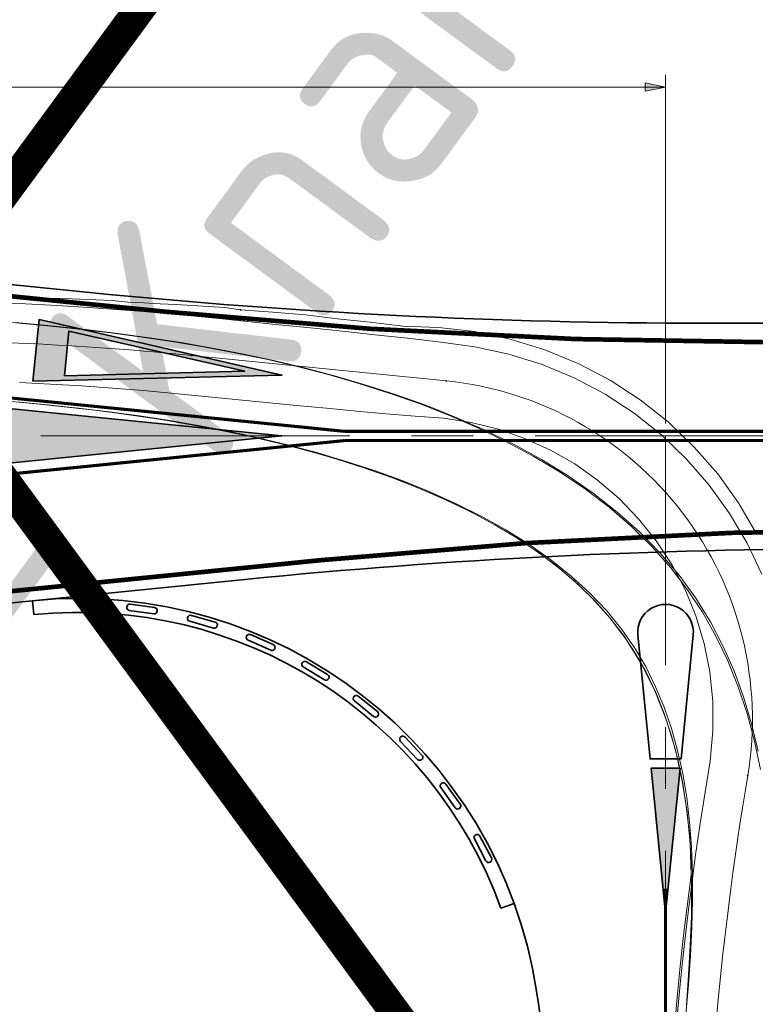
# Model space of a CAD drawing. Header units: metres. Extents: x -699 to 2316, y -1199 to 781.
# Tile 85 of 256: x 1046 to 1070, y -610 to -578. Entities that reach past the tile are written whole.
import ezdxf

# ---------------------------------------------------------------- set-up
doc = ezdxf.new("R2010")
doc.units = ezdxf.units.M
doc.header["$PDMODE"] = 1
doc.linetypes.add('AM-AS', pattern=[16, 10, -2, 2, -2])
for name, color, linetype, lineweight in [('B-WE-AM-AS-G', 10, 'AM-AS', 18), ('N-WE-VH-KANTVERHARDING-G', 210, 'Continuous', 35), ('N-WE-VH-STOOTBAND-G', 7, 'Continuous', 35), ('N-WE-VH-VERHARDING_BETON-G', 252, 'Continuous', 35), ('N-WE-VW-MARKERING_LANGS_STREEP_DOORGETROKKEN_010-G', 7, 'Continuous', 13), ('N-WE-VW-MARKERING_LANGS_STREEP_DOORGETROKKEN_015-G', 7, 'Continuous', 13), ('N-WE-VW-MARKERING_PUNTSTUK-G', 7, 'Continuous', 35), ('N-WE-VW-MARKERING_SYMBOOL-G', 7, 'Continuous', 35), ('X-XX-RC-RIJLIJN', 2, 'Continuous', 5)]:
    doc.layers.add(name, color=color, linetype=linetype, lineweight=lineweight)
doc.layers.add('X-XX-AL-TEKENBLAD_HULPLIJN-G', color=4, linetype='Continuous', lineweight=18, plot=False)
doc.styles.add('NLCS-ISO', font='NLCS-ISO.ttf')
doc.styles.add('NLCS-ISO Standaard', font='NLCS-ISO.ttf')
doc.dimstyles.new('NLCS-M200-T25-Pijl', dxfattribs={"dimtxt": 0.5, "dimasz": 0.375, "dimexe": 0.4, "dimexo": 0.4, "dimgap": 0.14, "dimtad": 1, "dimlfac": -1, "dimzin": 0, "dimdsep": 46, "dimtxsty": 'NLCS-ISO Standaard', "dimblk": 'Pijl', "dimblk1": 'Pijl', "dimblk2": 'Pijl', "dimcen": 2.5, "dimdle": 2, "dimclrd": 256, "dimclre": 256, "dimclrt": 256, "dimadec": 0, "dimazin": 0, "dimtfac": 1, "dimtofl": 0, "dimtmove": 0, "dimatfit": 3, "dimldrblk": 'Pijl', "dimfxl": 1, "dimtolj": 1, "dimtzin": 0, "dimlwd": 18, "dimlwe": 18, "dimarcsym": 0})

# ---------------------------------------------------------------- blocks, each defined once
blk = doc.blocks.new('VW8000')
h = blk.add_hatch(color=256)
h.paths.add_polyline_path([(-0.9999999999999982, 7.999999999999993), (-2.664535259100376e-15, 1.4210854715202e-14), (0.9999999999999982, 7.999999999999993)])
h.paths.add_polyline_path([(0.7238326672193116, 6.999999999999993), (-1.77635683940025e-15, 1.209338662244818), (-0.7238326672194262, 6.999999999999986)], flags=16)
for points in [[(-0.9999999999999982, 7.999999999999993), (-2.664535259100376e-15, 1.4210854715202e-14), (0.9999999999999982, 7.999999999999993)], [(0.7238326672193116, 6.999999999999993), (-1.77635683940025e-15, 1.209338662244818), (-0.7238326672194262, 6.999999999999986)]]:
    blk.add_lwpolyline(points, close=True)
blk = doc.blocks.new('NLCS_Rotondepoot_7.3_R18_2fo')
at = {"layer": 'N-WE-VW-MARKERING_PUNTSTUK-G'}
h = blk.add_hatch(color=256, dxfattribs=at)
edge = h.paths.add_edge_path()
edge.add_line((-32.18282039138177, 1.500000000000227), (-32.58254353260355, 1.500000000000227))
edge.add_line((-32.58254353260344, 1.500000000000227), (-47.58254353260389, 0))
edge.add_line((-47.58254353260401, 0), (-32.58254353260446, -1.499999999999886))
edge.add_line((-32.58254353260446, -1.5), (-32.18282039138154, -1.5))
edge.add_arc((-31.09999999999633, 2.273736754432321e-13), 1.849999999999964, 125.8247743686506, 234.1752256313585, ccw=False)
at = {"layer": 'B-WE-AM-AS-G'}
blk.add_lwpolyline([(-97.77888202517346, 0), (0, 0)], dxfattribs=at)
at = {"layer": 'N-WE-VH-KANTVERHARDING-G'}
for points in [[(-12.72792206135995, 12.72792206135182, 0.02391034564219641), (-13.88500588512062, 11.45454545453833, -0.2238875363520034), (-25.45584412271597, 5.999999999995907), (-30.31320277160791, 5.999999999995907, 0.02492232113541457), (-35.28838872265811, 5.751859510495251), (-46.38136424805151, 4.642561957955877, -0.02492232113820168), (-66.28210805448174, 3.649999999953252), (-97.7788820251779, 3.65000000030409)], [(-12.72792206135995, -12.72792206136, -0.04066528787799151), (-14.62019151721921, -10.49999999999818, 0.2415313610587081), (-24.3669858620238, -5.500000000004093), (-30.2882649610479, -5.500000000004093, -0.02492232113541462), (-35.26345091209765, -5.25185951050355), (-41.35642643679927, -4.642561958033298, 0.02492232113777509), (-61.25717024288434, -3.650000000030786), (-97.7788820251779, -3.650000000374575)]]:
    blk.add_lwpolyline(points, format="xyb", dxfattribs=at)
at = {"layer": 'N-WE-VW-MARKERING_LANGS_STREEP_DOORGETROKKEN_010-G', "const_width": 0.1}
blk.add_lwpolyline([(-32.59999999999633, -1.849999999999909), (-17.55277755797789, -1.850000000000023, -0.05255267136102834), (-17.55277755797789, 1.850000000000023), (-32.59999999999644, 1.850000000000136), (-49.59999999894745, 0.1500000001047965)], format="xyb", dxfattribs=at)
blk.add_lwpolyline([(-49.59999999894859, -0.1500000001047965), (-32.59999999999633, -1.849999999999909)], dxfattribs=at)
at = {"layer": 'N-WE-VW-MARKERING_LANGS_STREEP_DOORGETROKKEN_015-G', "const_width": 0.15}
for points in [[(-12.46275701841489, 12.46275701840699, 0.02391034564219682), (-13.59573492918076, 11.21590909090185, -0.223887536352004), (-25.45584412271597, 5.624999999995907), (-30.31320277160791, 5.624999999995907, 0.02492232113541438), (-35.2510748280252, 5.378720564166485), (-48.86266088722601, 4.017561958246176, -0.02492232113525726), (-68.76340469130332, 3.025000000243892), (-71.76340469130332, 3.025000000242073)], [(-12.46275701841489, -12.46275701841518, -0.04066528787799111), (-14.31560419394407, -10.28124999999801, 0.2415313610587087), (-24.3669858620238, -5.125000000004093), (-30.2882649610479, -5.125000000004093, -0.02492232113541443), (-35.22613701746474, -4.878720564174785), (-43.8377230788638, -4.017561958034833, 0.02492232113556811), (-63.73846688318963, -3.025000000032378), (-71.76340469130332, -3.025000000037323)]]:
    blk.add_lwpolyline(points, format="xyb", dxfattribs=at)
at = {"layer": 'N-WE-VW-MARKERING_LANGS_STREEP_DOORGETROKKEN_015-G', "const_width": 0.1}
for points in [[(-71.76340469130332, 0.1500000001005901), (-49.59999999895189, 0.1500000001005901)], [(-71.76340469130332, -0.1500000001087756), (-49.59999999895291, -0.1500000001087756)]]:
    blk.add_lwpolyline(points, dxfattribs=at)
at = {"layer": 'N-WE-VW-MARKERING_PUNTSTUK-G'}
blk.add_lwpolyline([(-32.18282039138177, 1.500000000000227), (-32.58254353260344, 1.500000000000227), (-47.58254353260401, 0), (-32.58254353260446, -1.5), (-32.18282039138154, -1.5, -0.5114530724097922)], format="xyb", close=True, dxfattribs=at)
at = {"layer": 'N-WE-VW-MARKERING_SYMBOOL-G', "rotation": 264.2894068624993}
blk.add_blockref('VW8000', (-47.58254353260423, -1.971789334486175), dxfattribs=at)
blk = doc.blocks.new('*U1043')
at = {"layer": 'X-XX-RC-RIJLIJN', "color": 3, "linetype": 'Continuous', "ltscale": 1.524}
blk.add_circle((0, 0), 0.0127, dxfattribs=at)
blk = doc.blocks.new('*U1045')
at = {"layer": 'X-XX-RC-RIJLIJN', "color": 3, "linetype": 'Continuous', "ltscale": 1.524}
blk.add_circle((0, 0), 0.0127, dxfattribs=at)
blk = doc.blocks.new('*U1046')
at = {"layer": 'X-XX-RC-RIJLIJN', "color": 3, "linetype": 'Continuous', "ltscale": 1.524}
blk.add_circle((0, 0), 0.0127, dxfattribs=at)
blk = doc.blocks.new('*U1048')
at = {"layer": 'X-XX-RC-RIJLIJN', "color": 3, "linetype": 'Continuous', "ltscale": 1.524}
blk.add_circle((0, 0), 0.0127, dxfattribs=at)
blk = doc.blocks.new('*U1058')
at = {"layer": 'X-XX-RC-RIJLIJN', "color": 6, "linetype": 'Continuous', "ltscale": 1.524}
blk.add_circle((0, 0), 0.0127, dxfattribs=at)
blk = doc.blocks.new('*U1059')
at = {"layer": 'X-XX-RC-RIJLIJN', "color": 6, "linetype": 'Continuous', "ltscale": 1.524}
blk.add_circle((0, 0), 0.0127, dxfattribs=at)
blk = doc.blocks.new('*U1060')
at = {"layer": 'X-XX-RC-RIJLIJN', "color": 6, "linetype": 'Continuous', "ltscale": 1.524}
blk.add_circle((0, 0), 0.0127, dxfattribs=at)
blk = doc.blocks.new('*U1061')
at = {"layer": 'X-XX-RC-RIJLIJN', "color": 6, "linetype": 'Continuous', "ltscale": 1.524}
blk.add_circle((0, 0), 0.0127, dxfattribs=at)
blk = doc.blocks.new('*U1062')
at = {"layer": 'X-XX-RC-RIJLIJN', "color": 6, "linetype": 'Continuous', "ltscale": 1.524}
blk.add_circle((0, 0), 0.0127, dxfattribs=at)
blk = doc.blocks.new('*U1063')
at = {"layer": 'X-XX-RC-RIJLIJN', "color": 6, "linetype": 'Continuous', "ltscale": 1.524}
blk.add_circle((0, 0), 0.0127, dxfattribs=at)
blk = doc.blocks.new('*U1029')
at = {"layer": 'X-XX-RC-RIJLIJN', "color": 3, "linetype": 'Continuous', "ltscale": 1.524, "flags": 128}
for points in [[(1052.847817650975, -587.6691702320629), (1052.340900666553, -587.5984968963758), (1051.816235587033, -587.5648206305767), (1051.292789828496, -587.5326407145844), (1050.770476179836, -587.5020131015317), (1050.249217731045, -587.4729919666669), (1049.726416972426, -587.4447033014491), (1049.203845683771, -587.4179718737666), (1048.691613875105, -587.3662501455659), (1048.169648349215, -587.3441681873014), (1047.648348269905, -587.3239290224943), (1047.127638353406, -587.3055653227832), (1046.607452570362, -587.2891106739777), (1046.087733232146, -587.2745989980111), (1045.568430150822, -587.2620640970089)], [(1051.921447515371, -591.5101436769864), (1051.460930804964, -591.4234281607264), (1050.995556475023, -591.3403983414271), (1050.526178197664, -591.261103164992), (1050.052500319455, -591.1854009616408), (1049.576410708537, -591.1134751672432), (1049.095124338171, -591.0447962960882), (1048.611440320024, -590.9796511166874), (1048.126205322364, -590.9179977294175), (1047.639570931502, -590.8597026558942), (1047.15167630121, -590.8046105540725), (1046.662645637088, -590.7525765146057), (1046.172590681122, -590.7034580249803), (1045.681611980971, -590.657115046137)], [(1069.542322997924, -594.9009905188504), (1068.966634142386, -593.9145329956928), (1068.296790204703, -592.9802252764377), (1067.539006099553, -592.1080353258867), (1066.700219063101, -591.3069391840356), (1065.788028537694, -590.5849431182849), (1064.810627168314, -589.9490942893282), (1063.776727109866, -589.4054836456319), (1062.695483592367, -588.9592440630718), (1061.576416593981, -588.6145461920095), (1060.429331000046, -588.3745940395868), (1059.264235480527, -588.2416219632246), (1058.104765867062, -588.1968801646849), (1057.050785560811, -588.0693818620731), (1055.989178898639, -587.9656820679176), (1054.957215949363, -587.8315053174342), (1053.900065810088, -587.7468727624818), (1052.847817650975, -587.6691702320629)], [(1066.886233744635, -611.0616328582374), (1066.974630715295, -610.0393013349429), (1067.073662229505, -609.0175130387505), (1067.183219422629, -607.9964688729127), (1067.303215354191, -606.9763456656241), (1067.433579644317, -605.9573018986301), (1067.40178816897, -604.9375092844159), (1067.306000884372, -603.9186943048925), (1067.151281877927, -602.9067225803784), (1066.929668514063, -601.9077322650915), (1066.632780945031, -600.9255025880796), (1066.264864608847, -599.993903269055), (1065.833765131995, -599.132463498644), (1065.344931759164, -598.3448896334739), (1064.808909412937, -597.6356126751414), (1064.234566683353, -596.9970300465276), (1063.634690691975, -596.4244309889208), (1063.023435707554, -595.9144244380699), (1062.398861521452, -595.452389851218), (1061.769867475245, -595.0353998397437), (1061.139906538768, -594.6575995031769), (1060.511436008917, -594.3139981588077), (1059.886090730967, -594.0003190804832), (1059.264855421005, -593.7130418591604), (1058.648348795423, -593.4490889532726), (1058.036834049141, -593.2059538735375), (1057.417148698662, -592.9767059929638), (1056.762791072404, -592.7516823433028), (1056.078469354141, -592.5333637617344), (1055.337987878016, -592.3150892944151), (1054.53910201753, -592.0987655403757), (1053.699751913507, -591.8910506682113), (1052.824822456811, -591.6941342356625), (1051.921447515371, -591.5101436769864)]]:
    blk.add_lwpolyline(points, dxfattribs=at)
at = {"layer": 'X-XX-RC-RIJLIJN', "color": 2, "linetype": 'Continuous', "ltscale": 1.524, "flags": 128}
for points in [[(1069.723538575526, -596.2242836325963), (1069.245775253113, -595.2170283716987), (1068.677084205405, -594.2540141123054), (1068.021700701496, -593.3444117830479), (1067.284780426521, -592.4967555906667), (1066.472314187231, -591.7189039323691), (1065.591042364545, -591.0179987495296), (1064.648369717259, -590.4004259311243), (1063.652280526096, -589.8717784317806), (1062.611253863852, -589.4368232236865), (1061.534178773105, -589.0994728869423), (1060.430269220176, -588.8627624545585), (1059.331274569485, -588.7152997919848), (1058.258521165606, -588.5899895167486), (1057.200672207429, -588.4735431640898), (1056.154809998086, -588.3626884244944), (1055.118371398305, -588.255370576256), (1054.089247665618, -588.1503088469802), (1053.065761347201, -588.0467041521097), (1052.046602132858, -587.9440546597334), (1051.026672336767, -587.8424584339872), (1050.000812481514, -587.7489462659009), (1048.974085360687, -587.6658768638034), (1047.946589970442, -587.5932571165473), (1046.918427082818, -587.5310932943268), (1045.889698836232, -587.4793909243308), (1044.86050841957, -587.4381546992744)], [(1066.995763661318, -610.406833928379), (1067.092553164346, -609.3848229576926), (1067.199535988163, -608.3636420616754), (1067.316703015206, -607.3434369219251), (1067.444043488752, -606.3243426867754), (1067.581545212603, -605.3064864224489), (1067.729194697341, -604.2899889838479), (1067.886977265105, -603.2749664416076), (1068.049045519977, -602.2687572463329), (1068.139570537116, -601.289550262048), (1068.136436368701, -600.3265743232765), (1068.041729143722, -599.3832291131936), (1067.858213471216, -598.4641304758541), (1067.58912776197, -597.5746287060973), (1067.23812107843, -596.7204593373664), (1066.80924512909, -595.9074972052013), (1066.306963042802, -595.141580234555), (1065.736158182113, -594.4283778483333), (1065.102135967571, -593.773287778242), (1064.410616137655, -593.1813515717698), (1063.667714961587, -592.6571832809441), (1062.879917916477, -592.20490833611), (1062.054043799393, -591.8281110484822), (1061.197201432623, -591.5297899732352), (1060.31674016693, -591.3123207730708), (1059.420195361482, -591.1774264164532), (1058.500436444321, -591.1073004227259), (1057.558191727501, -591.0311260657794), (1056.602966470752, -590.9462692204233), (1055.636923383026, -590.8559345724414), (1054.662154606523, -590.7621319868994), (1053.680483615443, -590.6661143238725), (1052.693417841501, -590.5686638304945), (1051.702167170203, -590.4702723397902), (1050.706146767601, -590.3719359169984), (1049.70628690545, -590.2815847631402), (1048.705529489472, -590.2014021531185), (1047.703985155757, -590.1313980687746), (1046.701762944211, -590.0715809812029), (1045.698970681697, -590.0219579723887)]]:
    blk.add_lwpolyline(points, dxfattribs=at)
at = {"layer": 'X-XX-RC-RIJLIJN', "color": 5, "linetype": 'Continuous', "ltscale": 1.524, "flags": 128}
for points in [[(1069.677127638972, -602.5434593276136), (1069.487127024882, -601.6270553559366), (1069.24923348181, -600.7335067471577), (1068.962366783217, -599.8660832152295), (1068.626067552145, -599.0281823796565), (1068.24046798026, -598.2232930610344), (1067.806263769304, -597.4549552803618), (1067.323479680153, -596.7248532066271), (1066.778978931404, -596.0165210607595), (1066.171778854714, -595.3324969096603), (1065.505220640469, -594.6779220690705), (1064.783915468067, -594.0565475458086), (1064.013381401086, -593.4709156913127), (1063.199609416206, -592.9224210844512), (1062.348658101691, -592.4113984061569), (1061.463930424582, -591.9360553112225), (1060.549743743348, -591.4951453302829), (1059.614393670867, -591.0891396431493), (1058.661707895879, -590.7162097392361), (1057.694836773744, -590.3744373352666), (1056.71636122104, -590.0619093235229), (1055.72838977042, -589.7767794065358), (1054.73264292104, -589.51730565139), (1053.73052473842, -589.2818710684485), (1052.723182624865, -589.0689925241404), (1051.70936887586, -588.8769196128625), (1050.690438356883, -588.7044428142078), (1049.668687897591, -588.5503102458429), (1048.644883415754, -588.4129614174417), (1047.619652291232, -588.2908590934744), (1046.593496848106, -588.1825262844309), (1045.566810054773, -588.0865697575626)], [(1069.608246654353, -601.9517060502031), (1069.394579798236, -601.0602741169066), (1069.133335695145, -600.1924757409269), (1068.823752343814, -599.3514239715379), (1068.465618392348, -598.5403821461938), (1068.057693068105, -597.7611112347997), (1067.585001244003, -596.9979628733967), (1067.044366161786, -596.2552598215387), (1066.437765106, -595.5400478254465), (1065.769279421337, -594.8577702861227), (1065.044470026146, -594.2123711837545), (1064.269734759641, -593.6063302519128), (1063.451745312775, -593.0407620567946), (1062.594689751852, -592.5142277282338), (1061.703727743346, -592.0254480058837), (1060.787803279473, -591.574948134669), (1059.851380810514, -591.1607076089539), (1058.898142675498, -590.7805837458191), (1057.931111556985, -590.4324246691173), (1056.952761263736, -590.1141433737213), (1055.965113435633, -589.8237635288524), (1054.96981992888, -589.5594452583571), (1053.968231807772, -589.319497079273), (1052.959266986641, -589.1019856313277), (1051.944355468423, -588.9059170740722), (1050.925890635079, -588.7301470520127), (1049.904747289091, -588.5730958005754), (1048.881655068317, -588.4331580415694), (1047.857207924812, -588.3087574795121), (1046.831878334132, -588.1983832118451), (1045.806033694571, -588.100612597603), (1044.779953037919, -588.0141241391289)], [(1067.283773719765, -610.1678228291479), (1067.354627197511, -609.1918134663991), (1067.409945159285, -608.2357995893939), (1067.444347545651, -607.3011751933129), (1067.453163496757, -606.3890994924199), (1067.432501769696, -605.500655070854), (1067.379254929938, -604.6369420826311), (1067.291064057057, -603.7991322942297), (1067.166262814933, -602.9884962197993), (1067.003813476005, -602.2064117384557), (1066.803242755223, -601.4543599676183), (1066.564581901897, -600.7339124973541), (1066.288313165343, -600.0467129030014), (1065.975323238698, -599.3944545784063), (1065.626863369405, -598.7788562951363), (1065.242804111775, -598.19906119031), (1064.808367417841, -597.6349123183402), (1064.318987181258, -597.0845422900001), (1063.774180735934, -596.5503538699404), (1063.175161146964, -596.0350342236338), (1062.524632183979, -595.5412117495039), (1061.826405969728, -595.071097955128), (1061.084975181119, -594.6262585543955), (1060.303033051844, -594.2064775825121), (1059.484962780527, -593.812199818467), (1058.638951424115, -593.4451983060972), (1057.769212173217, -593.104923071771), (1056.879345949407, -592.7905239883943), (1055.972413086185, -592.5009749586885), (1055.051005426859, -592.2351631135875), (1054.117314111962, -591.9919511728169), (1053.17319073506, -591.770219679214), (1052.220201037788, -591.5688944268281), (1051.257464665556, -591.3865575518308), (1050.285903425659, -591.2221504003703), (1049.307598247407, -591.0746149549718), (1048.323353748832, -590.9426093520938), (1047.333933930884, -590.824801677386), (1046.340040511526, -590.7198989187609), (1045.342302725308, -590.6266674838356)], [(1067.269714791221, -610.458971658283), (1067.347274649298, -609.504252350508), (1067.411883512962, -608.570760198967), (1067.458519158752, -607.6590881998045), (1067.482801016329, -606.7696586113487), (1067.481034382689, -605.9028571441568), (1067.45019913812, -605.0591227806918), (1067.387908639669, -604.2390053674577), (1067.292355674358, -603.4431992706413), (1067.162255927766, -602.6725592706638), (1066.996794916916, -601.9281033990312), (1066.795581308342, -601.2110062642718), (1066.558607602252, -600.5225854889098), (1066.286217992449, -599.8642831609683), (1065.977017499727, -599.2353192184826), (1065.61438973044, -598.6163541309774), (1065.191574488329, -598.0073052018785), (1064.706725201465, -597.4124796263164), (1064.160525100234, -596.8362569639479), (1063.555720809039, -596.2826672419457), (1062.896531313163, -595.7550071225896), (1062.188062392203, -595.2556222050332), (1061.433792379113, -594.7846499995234), (1060.638946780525, -594.3425024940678), (1059.812361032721, -593.9310067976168), (1058.958885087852, -593.5494209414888), (1058.082651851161, -593.1966703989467), (1057.187163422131, -592.8714903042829), (1056.275376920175, -592.572527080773), (1055.349784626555, -592.2984090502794), (1054.41248592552, -592.0477938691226), (1053.465250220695, -591.8193989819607), (1052.507362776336, -591.611623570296), (1051.539820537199, -591.4236246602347), (1050.564800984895, -591.2544517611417), (1049.583217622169, -591.1027437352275), (1048.595936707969, -590.967100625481), (1047.603751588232, -590.8461301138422), (1046.607371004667, -590.7384809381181), (1045.607416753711, -590.6428657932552)]]:
    blk.add_lwpolyline(points, dxfattribs=at)
at = {"layer": 'X-XX-RC-RIJLIJN'}
for name, p in [('*U1045', (1052.847817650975, -587.6691702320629)), ('*U1048', (1052.847817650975, -587.6691702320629)), ('*U1043', (1051.921447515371, -591.5101436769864)), ('*U1046', (1051.921447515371, -591.5101436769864))]:
    blk.add_blockref(name, p, dxfattribs=at)
for name, p, rotation in [('*U1062', (1051.271181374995, -589.1468431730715), 174.2894068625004), ('*U1063', (1051.271181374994, -589.1468431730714), 174.289406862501), ('*U1060', (1059.513041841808, -589.9710292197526), 174.2894068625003), ('*U1061', (1059.513041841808, -589.9710292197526), 174.2894068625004), ('*U1058', (1069.266317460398, -602.7398627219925), 80.45827255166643), ('*U1059', (1069.266317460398, -602.7398627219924), 80.45827255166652)]:
    blk.add_blockref(name, p, dxfattribs=dict(at, rotation=rotation))
blk = doc.blocks.new('Pijl')
h = blk.add_hatch(color=256)
h.paths.add_polyline_path([(2.220446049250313e-16, 0), (-1.75, 0.352142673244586), (-1.749922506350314, 1.310063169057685e-14)])
h.paths.add_polyline_path([(-1.749922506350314, 1.310063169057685e-14), (-1.749845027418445, -0.3520757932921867), (0, 0)])
for p, q in [((-1.901878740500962, 1.4210854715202e-14), (0, 0)), ((0, 0), (-1.75, 0.352142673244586)), ((-1.75, 0.352142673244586), (-1.749845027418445, -0.3520757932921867)), ((0, 0), (-1.749845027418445, -0.3520757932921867))]:
    blk.add_line(p, q)
blk = doc.blocks.new('*D1070')
at = {"layer": 'Defpoints', "color": 0, "transparency": 16777216}
for p in [(1066.608620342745, -580.4613814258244), (1006.608620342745, -591.7505621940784), (1066.608620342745, -591.7505621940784)]:
    blk.add_point(p, dxfattribs=at)
at = {"layer": 'X-XX-AL-TEKENBLAD_HULPLIJN-G', "lineweight": 18, "transparency": 16777216}
for p, q in [((1006.608620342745, -591.3505621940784), (1006.608620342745, -580.0613814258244)), ((1066.608620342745, -591.3505621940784), (1066.608620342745, -580.0613814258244)), ((1006.983620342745, -580.4613814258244), (1066.233620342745, -580.4613814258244))]:
    blk.add_line(p, q, dxfattribs=at)
at = {"layer": 'X-XX-AL-TEKENBLAD_HULPLIJN-G', "lineweight": 18, "transparency": 16777216, "xscale": 0.375, "yscale": 0.375, "zscale": 0.375, "rotation": 180}
blk.add_blockref('Pijl', (1006.608620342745, -580.4613814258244), dxfattribs=at)
at = {"layer": 'X-XX-AL-TEKENBLAD_HULPLIJN-G', "lineweight": 18, "transparency": 16777216, "xscale": 0.375, "yscale": 0.375, "zscale": 0.375}
blk.add_blockref('Pijl', (1066.608620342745, -580.4613814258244), dxfattribs=at)
at = {"layer": 'X-XX-AL-TEKENBLAD_HULPLIJN-G', "transparency": 16777216, "insert": (1036.608620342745, -580.0713814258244), "char_height": 0.5, "attachment_point": 5, "style": 'NLCS-ISO Standaard'}
blk.add_mtext('\\A1;60.00', dxfattribs=at)

msp = doc.modelspace()

# ---------------------------------------------------------------- hatches: boundary and pattern name
at = {"layer": 'N-WE-VW-MARKERING_PUNTSTUK-G'}
h = msp.add_hatch(color=256, dxfattribs=at)
h.paths.add_polyline_path([(1066.607961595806, -607.1803768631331), (1066.609104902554, -602.5005634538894), (1066.138811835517, -602.5002652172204)])
h.paths.add_polyline_path([(1067.079636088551, -602.5008618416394), (1066.609104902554, -602.5005634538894), (1066.607961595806, -607.180376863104), (1066.609970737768, -607.2004195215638)])

# ---------------------------------------------------------------- linework, layer by layer
at = {"const_width": 1}
for points in [[(951.7474070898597, -465.9732515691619), (1131.843740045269, -711.1164010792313)], [(1131.843740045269, -465.9732515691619), (951.7474070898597, -711.1164010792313)]]:
    msp.add_lwpolyline(points, dxfattribs=at)
at = {"layer": 'B-WE-AM-AS-G'}
msp.add_line((1066.60862034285, -615.1698746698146), (1066.608620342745, -591.7505621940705), dxfattribs=at)
at = {"layer": 'N-WE-VH-KANTVERHARDING-G', "flags": 128}
msp.add_lwpolyline([(1065.712978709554, -598.1890272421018, -1.103477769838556), (1067.504287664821, -598.1887667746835), (1067.109178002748, -602.2008805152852), (1066.109178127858, -602.2002463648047), (1065.712978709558, -598.1890272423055)], format="xyb", dxfattribs=at)
at = {"layer": 'N-WE-VH-KANTVERHARDING-G'}
for centre, radius, start, end in [((1047.608620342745, -612.0060740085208), 15, 8.797410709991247, 95.7105931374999), ((963.6086203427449, -625.0060740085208), 100, 0, 8.797410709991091)]:
    msp.add_arc(centre, radius, start, end, dxfattribs=at)
at = {"layer": 'N-WE-VH-STOOTBAND-G'}
for points in [[(1049.251918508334, -597.3927386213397, -0.9999999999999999), (1049.279665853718, -597.1946727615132), (1050.071929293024, -597.3056621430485, -0.9999999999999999), (1050.044181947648, -597.5037280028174)], [(1053.093907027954, -598.3619679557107, -0.9999999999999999), (1053.173529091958, -598.1785004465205), (1053.907399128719, -598.496988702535, -0.9999999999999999), (1053.827777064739, -598.6804562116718)], [(1054.882089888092, -599.2253603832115, -0.9999999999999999), (1054.98570356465, -599.0542925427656), (1055.669974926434, -599.4687472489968, -0.9999999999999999), (1055.566361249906, -599.639815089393)], [(1056.537650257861, -600.3217929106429, -0.9999999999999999), (1056.66336628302, -600.166243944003), (1057.28556214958, -600.6691080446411, -0.9999999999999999), (1057.159846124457, -600.8246570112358)], [(1058.030401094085, -601.6312734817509, -0.9999999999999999), (1058.175927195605, -601.4940796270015), (1058.724702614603, -602.0761840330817, -0.9999999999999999), (1058.579176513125, -602.2133778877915)], [(1059.333123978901, -603.1299253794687, -0.9999999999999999), (1059.495806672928, -603.0135881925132), (1059.96115542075, -603.6643189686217, -0.9999999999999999), (1059.798472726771, -603.7806561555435)], [(1060.42206541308, -604.7904225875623, -0.9999999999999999), (1060.59893838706, -604.6970633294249), (1060.97237541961, -605.4045552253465, -0.9999999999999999), (1060.795502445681, -605.4979144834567)]]:
    msp.add_lwpolyline(points, format="xyb", close=True, dxfattribs=at)
at = {"layer": 'N-WE-VH-STOOTBAND-G', "flags": 128}
msp.add_lwpolyline([(1051.205706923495, -597.7473584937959, -0.9999999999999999), (1051.259885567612, -597.5548366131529), (1052.029973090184, -597.7715511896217, -0.9999999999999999), (1051.975794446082, -597.9640730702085)], format="xyb", close=True, dxfattribs=at)
at = {"layer": 'N-WE-VH-VERHARDING_BETON-G'}
for p, q in [((1046.160841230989, -597.5282828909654), (1046.11606455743, -597.0805161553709)), ((1061.704820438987, -606.8780000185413), (1061.2819344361, -607.0318422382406))]:
    msp.add_line(p, q, dxfattribs=at)
msp.add_arc((1047.608620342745, -612.006074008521), 14.55000000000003, 19.99094310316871, 95.710593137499, dxfattribs=at)
at = {"layer": 'N-WE-VW-MARKERING_LANGS_STREEP_DOORGETROKKEN_010-G', "linetype": 'Continuous', "const_width": 0.1}
msp.add_lwpolyline([(1066.608818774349, -606.3988275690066), (1066.608818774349, -616.3988275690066)], dxfattribs=at)
at = {"layer": 'N-WE-VW-MARKERING_PUNTSTUK-G', "flags": 128}
msp.add_lwpolyline([(1066.609970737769, -607.200419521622), (1067.079636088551, -602.5008618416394), (1066.138811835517, -602.5002652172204), (1066.609970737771, -607.2004195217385)], dxfattribs=at)
at = {"layer": 'X-XX-RC-RIJLIJN'}
msp.add_line((1059.513041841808, -589.9710292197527), (1051.271181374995, -589.1468431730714), dxfattribs=at)
for centre, radius, start, end in [((1041.320809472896, -688.65056219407), 99.99999999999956, 84.28940686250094, 89.99999999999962), ((1058.418500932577, -600.9164383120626), 11, 350.4582725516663, 84.28940686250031), ((1169.608620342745, -619.6065385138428), 101.75, 170.4582725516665, 180)]:
    msp.add_arc(centre, radius, start, end, dxfattribs=at)

# ---------------------------------------------------------------- block references
at = {"rotation": 180}
msp.add_blockref('NLCS_Rotondepoot_7.3_R18_2fo', (1006.608620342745, -591.7505621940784), dxfattribs=at)
at = {"layer": 'X-XX-RC-RIJLIJN', "linetype": 'Continuous'}
msp.add_blockref('*U1029', (0, 0), dxfattribs=at)

# ---------------------------------------------------------------- texts
at = {"style": 'NLCS-ISO'}
for s, p in [('voorbeeld aantakking parallelweg en bushalte+wachtstrook', (965.7014178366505, -685.4552304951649)), ('t.b.v. project Ganzenweg - Knardijk', (982.7510561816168, -687.2110767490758))]:
    msp.add_text(s, height=7.2, rotation=53.69684444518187, dxfattribs=at).set_placement(p)

# ---------------------------------------------------------------- dimensions: what is measured, and where the dimension line sits
at = {"layer": 'X-XX-AL-TEKENBLAD_HULPLIJN-G'}
dim = msp.add_linear_dim(base=(1066.608620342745, -580.4613814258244), p1=(1006.608620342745, -591.7505621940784), p2=(1066.608620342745, -591.7505621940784), dimstyle='NLCS-M200-T25-Pijl', dxfattribs=at)
dim.commit()
dim.dimension.update_dxf_attribs({"geometry": '*D1070', "text_midpoint": (1036.608620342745, -580.0713814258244)})

doc.saveas('drawing.dxf')
